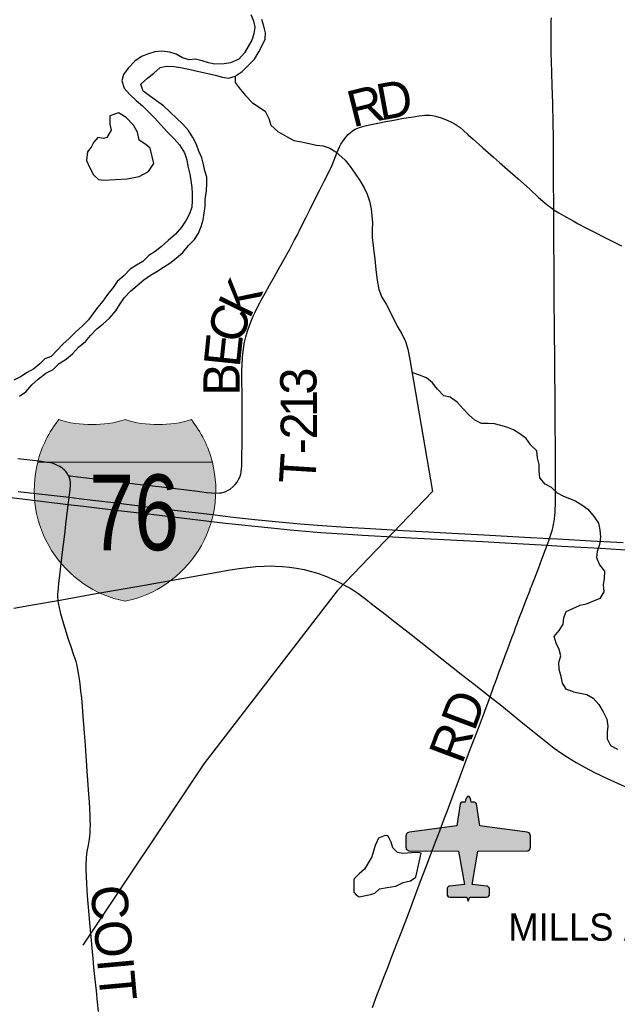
# Model space of a CAD drawing. Header units: feet. Extents: x 2113747 to 2516209, y 960708 to 1356798.
# Tile 195 of 253: x 2307820 to 2312757, y 1180986 to 1189119. Entities that reach past the tile are written whole.
import ezdxf
from ezdxf.enums import TextEntityAlignment as Align

# ---------------------------------------------------------------- set-up
doc = ezdxf.new("R2010")
doc.units = ezdxf.units.FT
doc.header["$LTSCALE"] = 50
doc.header["$MEASUREMENT"] = 0
for name, color, linetype in [('0_Xref', 7, 'Continuous'), ('GM_X_Airport_Class_3', 1, 'Continuous'), ('GM_X_Airport_Text_Class_3', 1, 'Continuous'), ('GM_X_County_Road', 3, 'Continuous'), ('GM_X_County_Road_Text', 3, 'Continuous'), ('GM_X_Interstate_Location', 251, 'Continuous'), ('GM_X_Interstate_Route', 1, 'Continuous'), ('GM_X_Interstate_Shield', 251, 'Continuous'), ('GM_X_Major_River', 5, 'Continuous'), ('GM_X_Minor_Lake', 5, 'Continuous'), ('GM_X_Minor_River', 5, 'Continuous'), ('GM_X_State_Route', 1, 'Continuous'), ('GM_X_Township_Road', 4, 'Continuous'), ('GM_X_Township_Road_Text', 4, 'Continuous')]:
    doc.layers.add(name, color=color, linetype=linetype)
doc.styles.add('Styledgn000', font='dgn000.shx')
doc.styles.add('Styledgn030', font='dgn030.shx')

# ---------------------------------------------------------------- blocks, each defined once
blk = doc.blocks.new('M1-1_27')
at = {"layer": 'GM_X_Interstate_Shield', "linetype": 'Continuous'}
h = blk.add_hatch(color=1, dxfattribs=at)
edge = h.paths.add_edge_path()
edge.add_arc((187.5017645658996, 168.5602605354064), 937.5088908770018, 141.6689583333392, 165.80664584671, ccw=False)
edge.add_line((-547.91815223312, 750.0071338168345), (-547.9181546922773, 750.0071188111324))
edge.add_arc((-273.9590879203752, 1646.594733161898), 937.5088908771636, 253.009075, 286.9909249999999)
edge.add_line((-2.114847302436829e-05, 750.0071188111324), (-6.064772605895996e-06, 750.0071188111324))
edge.add_arc((273.9590607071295, 1646.594733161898), 937.5088908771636, 253.009075, 286.9909249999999)
edge.add_line((547.9181274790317, 750.0071188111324), (547.9181532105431, 750.0070981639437))
edge.add_arc((-187.5017917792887, 168.5602605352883), 937.5088908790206, 14.193353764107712, 38.331038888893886, ccw=False)
edge.add_line((721.3885139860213, 398.432687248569), (-721.388539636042, 398.4326934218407))
h = blk.add_hatch(color=5, dxfattribs=at)
edge = h.paths.add_edge_path()
edge.add_arc((187.5017645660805, 168.5602605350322), 937.508890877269, 165.8066458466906, 258.4630388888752)
edge.add_line((-4.692887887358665e-05, -750.0070974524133), (-2.481741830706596e-05, -750.0071065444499))
edge.add_arc((-187.501791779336, 168.5602605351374), 937.5088908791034, 281.5369583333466, 374.193353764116)
edge.add_line((721.3885139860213, 398.432687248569), (-721.388539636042, 398.4326934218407))
at = {"layer": 'GM_X_Interstate_Shield', "color": 7, "linetype": 'Continuous', "lineweight": 0}
blk.add_line((-721.3885396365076, 398.4326934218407), (721.3885139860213, 398.432687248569), dxfattribs=at)
at = {"layer": 'GM_X_Interstate_Shield', "color": 1, "linetype": 'Continuous', "lineweight": 0, "flags": 128}
blk.add_lwpolyline([(-721.388539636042, 398.4326934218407, -0.1057116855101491), (-547.91815223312, 750.0071338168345), (-547.9181546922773, 750.0071188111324, 0.1493700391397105), (-2.114847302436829e-05, 750.0071188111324), (-6.064772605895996e-06, 750.0071188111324, 0.1493700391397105), (547.9181274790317, 750.0071188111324), (547.9181532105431, 750.0070981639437, -0.1057116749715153), (721.3885139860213, 398.432687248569), (-721.388539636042, 398.4326934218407)], format="xyb", dxfattribs=at)
at = {"layer": 'GM_X_Interstate_Shield', "color": 5, "linetype": 'Continuous', "lineweight": 0, "flags": 128}
blk.add_lwpolyline([(-721.388539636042, 398.4326934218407, 0.4278590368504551), (-4.692887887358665e-05, -750.0070974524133), (-2.481741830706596e-05, -750.0071065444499, 0.4278590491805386), (721.3885139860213, 398.432687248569), (-721.388539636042, 398.4326934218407)], format="xyb", dxfattribs=at)
at = {"layer": 'GM_X_Interstate_Shield', "color": 18, "linetype": 'Continuous', "lineweight": 0, "true_color": 0x1e0000, "style": 'Styledgn000', "width": 0.800064}
blk.add_text('76', height=625.0000000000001, dxfattribs=at).set_placement((75.44034562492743, -328.1173096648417), align=Align.CENTER)
blk = doc.blocks.new('AIR31')
at = {"layer": 'GM_X_Airport_Class_3', "linetype": 'Continuous'}
blk.add_hatch(color=256, dxfattribs=at).paths.add_polyline_path([(0.000657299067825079, 410.2731664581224), (-7.671009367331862, 406.9798331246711), (-15.8943427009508, 394.91316645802), (-21.91600936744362, 376.7964997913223), (-25.15434270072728, 358.5114997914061), (-52.04934270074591, 358.5864997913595), (-62.37767603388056, 355.0131664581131), (-67.86434270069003, 347.1298331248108), (-94.36767603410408, 163.008166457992), (-486.0576760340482, 112.944833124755), (-503.3126760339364, 105.3381664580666), (-509.61434270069, 98.19316645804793), (-515.0260093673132, 80.13483312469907), (-515.2660093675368, -10.66350020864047), (-508.9843427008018, -30.17850020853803), (-492.4343427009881, -42.27350020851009), (-79.48934270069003, -45.00516687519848), (-31.49934270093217, -319.3851668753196), (-152.9643427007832, -333.0985002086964), (-159.9426760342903, -334.9401668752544), (-170.9160093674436, -344.0818335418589), (-173.9843427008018, -350.6151668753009), (-175.1660093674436, -400.9501668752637), (-173.9693427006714, -408.6418335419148), (-164.9676760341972, -421.1068335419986), (-150.3543427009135, -425.8935002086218), (-12.80600936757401, -426.2618335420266), (0.000657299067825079, -458.3485002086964), (12.80565729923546, -426.2635002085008), (150.3556572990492, -425.8951668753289), (164.9656572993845, -421.1051668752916), (173.9706572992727, -408.6435002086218), (175.1639906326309, -400.9518335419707), (173.9856572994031, -350.6135002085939), (170.9156572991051, -344.083500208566), (159.9456572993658, -334.9451668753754), (152.9639906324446, -333.1001668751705), (31.49899063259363, -319.3851668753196), (79.49232396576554, -45.00350020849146), (492.4323239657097, -42.27516687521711), (508.9856572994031, -30.18016687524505), (515.2656572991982, -10.66350020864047), (515.0273239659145, 80.13316645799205), (509.6189906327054, 98.19483312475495), (503.3123239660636, 105.3381664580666), (486.0606572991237, 112.9431664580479), (94.37232396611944, 163.0048331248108), (67.86899063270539, 347.1281664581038), (62.38232396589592, 355.0114997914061), (52.05232396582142, 358.5864997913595), (25.1556572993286, 358.5131664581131), (21.91732396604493, 376.7948331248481), (15.89732396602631, 394.911499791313), (7.673990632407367, 406.9814997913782)])
at = {"layer": 'GM_X_Airport_Class_3', "flags": 128}
blk.add_lwpolyline([(0.000657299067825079, 410.2731664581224), (-7.671009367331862, 406.9798331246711), (-15.8943427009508, 394.91316645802), (-21.91600936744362, 376.7964997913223), (-25.15434270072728, 358.5114997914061), (-52.04934270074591, 358.5864997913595), (-62.37767603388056, 355.0131664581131), (-67.86434270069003, 347.1298331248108), (-94.36767603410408, 163.008166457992), (-486.0576760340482, 112.944833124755), (-503.3126760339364, 105.3381664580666), (-509.61434270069, 98.19316645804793), (-515.0260093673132, 80.13483312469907), (-515.2660093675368, -10.66350020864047), (-508.9843427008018, -30.17850020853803), (-492.4343427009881, -42.27350020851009), (-79.48934270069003, -45.00516687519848), (-31.49934270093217, -319.3851668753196), (-152.9643427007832, -333.0985002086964), (-159.9426760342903, -334.9401668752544), (-170.9160093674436, -344.0818335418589), (-173.9843427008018, -350.6151668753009), (-175.1660093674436, -400.9501668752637), (-173.9693427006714, -408.6418335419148), (-164.9676760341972, -421.1068335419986), (-150.3543427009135, -425.8935002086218), (-12.80600936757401, -426.2618335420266), (0.000657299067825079, -458.3485002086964), (0.000657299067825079, -458.3485002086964), (12.80565729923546, -426.2635002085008), (150.3556572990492, -425.8951668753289), (164.9656572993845, -421.1051668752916), (173.9706572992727, -408.6435002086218), (175.1639906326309, -400.9518335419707), (173.9856572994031, -350.6135002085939), (170.9156572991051, -344.083500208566), (159.9456572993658, -334.9451668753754), (152.9639906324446, -333.1001668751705), (31.49899063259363, -319.3851668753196), (79.49232396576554, -45.00350020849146), (492.4323239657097, -42.27516687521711), (508.9856572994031, -30.18016687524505), (515.2656572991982, -10.66350020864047), (515.0273239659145, 80.13316645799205), (509.6189906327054, 98.19483312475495), (503.3123239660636, 105.3381664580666), (486.0606572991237, 112.9431664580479), (94.37232396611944, 163.0048331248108), (67.86899063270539, 347.1281664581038), (62.38232396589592, 355.0114997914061), (52.05232396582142, 358.5864997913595), (25.1556572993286, 358.5131664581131), (21.91732396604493, 376.7948331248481), (15.89732396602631, 394.911499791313), (7.673990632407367, 406.9814997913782), (0.000657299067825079, 410.2731664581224)], dxfattribs=at)
blk = doc.blocks.new('POR')
at = {"layer": 'GM_X_County_Road', "flags": 128}
for points in [[(2312232.088124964, 1187549.823058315), (2312231.530383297, 1187652.185058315), (2312231.300724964, 1187718.720358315), (2312230.677366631, 1187814.356649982), (2312230.152433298, 1187961.469216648), (2312229.955583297, 1188036.731533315), (2312229.791541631, 1188109.566033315), (2312229.036949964, 1188182.367724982), (2312228.380783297, 1188235.287566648), (2312227.527766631, 1188303.758558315), (2312225.624883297, 1188384.795141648), (2312224.017274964, 1188431.481399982), (2312221.753499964, 1188496.048199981), (2312219.391299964, 1188574.689774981), (2312216.01204163, 1188680.529458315), (2312213.092099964, 1188772.819299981), (2312211.615724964, 1188841.257483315), (2312210.237774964, 1188917.963366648), (2312209.647224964, 1188950.968549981), (2312209.876883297, 1188988.829366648), (2312210.106541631, 1189040.797766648), (2312210.893941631, 1189077.674333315), (2312211.878191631, 1189108.776633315), (2312213.35456663, 1189134.006241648)], [(2312100.001774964, 1184573.254208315), (2312116.569983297, 1184616.954908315), (2312133.859974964, 1184662.525683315), (2312164.502958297, 1184743.299799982), (2312177.626291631, 1184778.699991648), (2312191.438599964, 1184815.904641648), (2312197.836224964, 1184834.113266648), (2312206.202349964, 1184857.735266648), (2312214.109158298, 1184884.342824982), (2312220.605208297, 1184907.767974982), (2312226.14981663, 1184932.013333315), (2312230.546133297, 1184952.781008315), (2312234.942449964, 1184974.631358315), (2312238.584174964, 1184997.203491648), (2312241.504116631, 1185023.417349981), (2312243.406999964, 1185048.351683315), (2312244.817758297, 1185075.123283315), (2312245.375499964, 1185111.967041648), (2312245.736391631, 1185164.001058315), (2312245.93324163, 1185237.721383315), (2312245.867624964, 1185311.507324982), (2312245.83481663, 1185376.566249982), (2312245.93324163, 1185434.341724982), (2312245.572349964, 1185532.438641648), (2312245.277074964, 1185615.443724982), (2312244.063166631, 1185747.497266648), (2312243.702274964, 1185962.588699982), (2312241.077608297, 1186251.466074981), (2312240.027741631, 1186364.097083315), (2312238.781024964, 1186500.054816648), (2312237.731158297, 1186615.605766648), (2312236.714099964, 1186759.339074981), (2312235.30334163, 1186960.322924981), (2312234.450324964, 1187097.724224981), (2312233.33484163, 1187258.452249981), (2312232.580249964, 1187365.735499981), (2312232.088124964, 1187549.823058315)], [(2312044.916583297, 1184431.817483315), (2312072.245924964, 1184502.060124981), (2312085.992616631, 1184537.329083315), (2312100.001774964, 1184573.254208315)], [(2311988.223783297, 1184283.491008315), (2312007.580699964, 1184334.114266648), (2312030.480916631, 1184394.120708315), (2312043.571441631, 1184428.339799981), (2312044.916583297, 1184431.817483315)], [(2308471.72819163, 1180927.460974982), (2308463.690149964, 1181002.887333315), (2308453.880458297, 1181096.456699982), (2308443.972341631, 1181191.207166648), (2308433.867374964, 1181291.535049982), (2308426.74796663, 1181365.714691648), (2308419.300474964, 1181448.785391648), (2308410.639074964, 1181544.126408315), (2308403.158774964, 1181628.214166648), (2308394.595799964, 1181724.801899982), (2308386.721799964, 1181819.585174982), (2308381.47246663, 1181881.100799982), (2308374.320249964, 1181980.772516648), (2308371.039416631, 1182045.044041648), (2308369.398999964, 1182102.064924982), (2308369.989549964, 1182145.273499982), (2308371.203458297, 1182181.297049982), (2308372.778258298, 1182198.422999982), (2308375.534158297, 1182223.357333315), (2308378.880608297, 1182247.733924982), (2308388.329408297, 1182300.883424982), (2308396.662724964, 1182349.078866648), (2308400.009174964, 1182373.980391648), (2308402.207333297, 1182402.786108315), (2308403.290008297, 1182431.034083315), (2308404.471108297, 1182467.582566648), (2308403.946174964, 1182505.246533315), (2308402.83069163, 1182543.468241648), (2308400.107599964, 1182601.604608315), (2308396.793958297, 1182658.100558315), (2308392.397641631, 1182718.992824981), (2308383.736241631, 1182837.004399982), (2308378.913416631, 1182908.395333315), (2308372.614216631, 1183002.030316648), (2308367.10241663, 1183076.800508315), (2308363.526308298, 1183126.045816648), (2308356.17724163, 1183226.340891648), (2308350.402974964, 1183301.078274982), (2308345.252066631, 1183363.676574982), (2308338.526358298, 1183445.631791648), (2308332.424008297, 1183517.088341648), (2308326.584124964, 1183572.435999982), (2308320.284924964, 1183632.278399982), (2308314.773124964, 1183672.173333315), (2308308.703583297, 1183705.408174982), (2308300.435883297, 1183751.372649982), (2308291.577633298, 1183794.581224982), (2308286.065833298, 1183817.842333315), (2308279.405741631, 1183840.545699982), (2308266.151174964, 1183879.325149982), (2308242.365133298, 1183947.435249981), (2308224.123699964, 1183999.502074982), (2308194.793049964, 1184089.232866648), (2308175.436133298, 1184154.619874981), (2308161.066083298, 1184212.198499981), (2308145.547741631, 1184277.126191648), (2308140.692108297, 1184300.912233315), (2308137.115999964, 1184323.090666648)], [(2311929.923374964, 1184129.291841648), (2311941.99684163, 1184161.411199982), (2311955.776341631, 1184197.992491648), (2311973.689691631, 1184245.466149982), (2311988.223783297, 1184283.491008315)], [(2311869.785699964, 1183968.891899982), (2311889.601933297, 1184021.418041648), (2311904.10321663, 1184060.230299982), (2311920.24491663, 1184103.438874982), (2311929.923374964, 1184129.291841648)], [(2311706.104924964, 1183526.766799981), (2311711.452683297, 1183541.399316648), (2311723.00121663, 1183572.993741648), (2311737.896199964, 1183613.840116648), (2311750.527408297, 1183647.927974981), (2311764.634991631, 1183686.051258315), (2311779.825249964, 1183726.503933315), (2311808.499733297, 1183803.964408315), (2311832.187349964, 1183867.940658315), (2311852.069199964, 1183921.615091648), (2311869.785699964, 1183968.891899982)], [(2310734.125241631, 1180960.170883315), (2310774.577916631, 1181065.977758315), (2310801.710408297, 1181136.942183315), (2310832.058116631, 1181215.616566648), (2310860.404516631, 1181289.008808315), (2310895.575049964, 1181380.445633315), (2310939.702258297, 1181495.077949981), (2310970.607708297, 1181575.392749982), (2311031.368741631, 1181733.200833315), (2311124.281941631, 1181980.706899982), (2311183.238516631, 1182137.661966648), (2311213.619033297, 1182218.239233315), (2311255.613699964, 1182329.393866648), (2311281.532283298, 1182397.963283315), (2311327.365524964, 1182519.452541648), (2311353.087258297, 1182587.628258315), (2311392.490066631, 1182692.778966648), (2311461.387566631, 1182875.324533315), (2311509.648624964, 1183002.653674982), (2311545.737791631, 1183097.929074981), (2311575.790224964, 1183176.833116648), (2311610.042124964, 1183268.499599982), (2311642.817649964, 1183356.261891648), (2311662.338608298, 1183408.295908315), (2311706.104924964, 1183526.766799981)]]:
    blk.add_lwpolyline(points, dxfattribs=at)
at = {"layer": 'GM_X_Interstate_Route', "flags": 128}
for points in [[(2307807.720333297, 1185223.351333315), (2308204.930824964, 1185176.861924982), (2308229.668308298, 1185174.007599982), (2308354.01189163, 1185159.801591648), (2308594.595399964, 1185130.503749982), (2308899.483241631, 1185093.331908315), (2309191.575833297, 1185057.669249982), (2309295.020508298, 1185045.333316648), (2309414.24599163, 1185031.127308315), (2309583.930691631, 1185010.884566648), (2309763.720358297, 1184991.757308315), (2309934.422116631, 1184973.614299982), (2310022.906191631, 1184965.576258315), (2310136.521449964, 1184955.372866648), (2310244.624908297, 1184946.777083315), (2310356.763791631, 1184937.886024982), (2310516.245099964, 1184928.338799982), (2310718.311624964, 1184915.609166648), (2310987.602424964, 1184900.779799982), (2311196.788358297, 1184889.264074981), (2311340.390433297, 1184881.357266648), (2311654.628649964, 1184864.034466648), (2311991.734274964, 1184845.464949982), (2312197.836224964, 1184834.113266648), (2312262.829533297, 1184830.504349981), (2312540.683308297, 1184815.215666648), (2312805.446558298, 1184800.615958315)], [(2307178.390883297, 1185239.624266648), (2307840.758324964, 1185160.293716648), (2308222.188008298, 1185114.624516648), (2308347.089333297, 1185099.663916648), (2308637.147808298, 1185066.363458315), (2308906.208949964, 1185035.490816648), (2309521.23396663, 1184961.508024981), (2309898.39856663, 1184921.383433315), (2310054.599041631, 1184904.454333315), (2310308.437116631, 1184884.802141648), (2310534.748999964, 1184868.726058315), (2310652.760574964, 1184862.459666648), (2310952.759974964, 1184845.235291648), (2311105.417149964, 1184836.475466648), (2311272.214716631, 1184827.814066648), (2311646.721841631, 1184808.358724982), (2311829.59549163, 1184798.877116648), (2312177.626291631, 1184778.699991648), (2312296.622116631, 1184771.810241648), (2312617.717274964, 1184753.207916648), (2312867.782391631, 1184738.673824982)]]:
    blk.add_lwpolyline(points, dxfattribs=at)
at = {"layer": 'GM_X_Major_River', "flags": 128}
for points in [[(2309731.039999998, 1189161.27), (2309751.289999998, 1189109.28), (2309763.549999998, 1189057.25), (2309753.809999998, 1189001.1), (2309738.039999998, 1188948.93), (2309708.259999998, 1188896.69), (2309678.479999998, 1188846.44), (2309630.679999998, 1188794.12), (2309560.779999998, 1188761.7), (2309508.789999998, 1188753.43), (2309432.729999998, 1188753.06), (2309380.649999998, 1188762.81), (2309328.529999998, 1188780.58), (2309272.419999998, 1188794.33), (2309220.409999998, 1188788.05), (2309164.299999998, 1188803.8), (2309114.119999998, 1188833.61), (2309061.999999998, 1188851.38), (2308995.919999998, 1188859.06), (2308937.899999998, 1188854.76), (2308883.939999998, 1188836.46), (2308827.999999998, 1188814.14), (2308772.139999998, 1188775.79), (2308716.369999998, 1188719.42), (2308678.589999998, 1188667.13), (2308664.829999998, 1188612.97), (2308683.119999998, 1188554.95), (2308727.389999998, 1188503.08), (2308781.669999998, 1188451.26), (2308833.919999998, 1188407.44), (2308884.189999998, 1188357.6), (2308934.449999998, 1188309.77), (2308986.759999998, 1188249.93), (2309039.069999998, 1188194.08), (2309095.379999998, 1188136.27), (2309141.649999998, 1188084.4), (2309181.979999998, 1188020.49), (2309200.269999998, 1187962.48), (2309210.519999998, 1187908.43), (2309224.839999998, 1187844.38), (2309235.099999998, 1187790.34)], [(2309344.439999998, 1187520.4), (2309352.179999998, 1187578.55), (2309353.909999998, 1187634.66), (2309363.589999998, 1187704.83), (2309367.319999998, 1187764.96), (2309365.049999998, 1187819.04), (2309348.799999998, 1187871.05), (2309338.549999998, 1187923.09), (2309324.279999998, 1187979.12), (2309300.009999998, 1188033.1), (2309279.739999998, 1188089.1), (2309251.439999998, 1188147.06), (2309215.149999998, 1188202.98), (2309166.869999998, 1188256.83), (2309114.589999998, 1188306.66), (2309062.329999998, 1188354.49), (2309008.039999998, 1188408.31), (2308949.799999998, 1188450.09), (2308841.349999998, 1188529.7), (2308821.079999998, 1188585.7), (2308876.869999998, 1188636.07), (2308928.719999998, 1188676.4), (2308980.529999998, 1188724.74), (2309032.529999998, 1188735.02), (2309096.579999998, 1188733.33), (2309148.649999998, 1188725.58), (2309218.779999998, 1188709.9), (2309274.889999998, 1188696.16), (2309387.069999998, 1188672.68), (2309445.189999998, 1188658.95), (2309495.279999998, 1188645.17), (2309545.359999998, 1188635.4), (2309599.319999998, 1188653.7), (2309657.179999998, 1188692.07), (2309710.989999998, 1188742.42), (2309760.789999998, 1188792.76), (2309796.529999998, 1188853.04), (2309824.289999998, 1188907.28), (2309848.069999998, 1188957.49), (2309849.829999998, 1189009.59), (2309837.559999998, 1189065.64), (2309821.289999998, 1189119.65)], [(2309235.099999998, 1187790.34), (2309241.369999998, 1187734.27), (2309245.599999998, 1187684.2), (2309245.889999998, 1187624.1), (2309242.129999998, 1187571.98), (2309224.379999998, 1187515.79), (2309196.599999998, 1187463.57), (2309156.849999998, 1187405.26), (2309107.069999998, 1187348.91), (2309047.279999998, 1187294.52), (2308991.469999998, 1187246.15), (2308939.619999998, 1187205.82), (2308887.739999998, 1187171.5), (2308837.939999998, 1187121.16), (2308786.049999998, 1187090.84), (2308734.169999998, 1187058.53), (2308684.369999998, 1187006.18), (2308626.559999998, 1186957.81), (2308592.769999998, 1186907.55), (2308547.009999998, 1186849.22), (2308507.249999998, 1186792.92), (2308463.449999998, 1186742.62), (2308425.659999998, 1186690.33), (2308389.879999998, 1186640.06), (2308338.059999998, 1186591.72), (2308282.269999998, 1186539.34), (2308230.469999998, 1186486.99), (2308176.669999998, 1186438.64), (2308128.869999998, 1186388.31), (2308079.069999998, 1186337.97), (2308027.719999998, 1186318.33), (2307987.569999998, 1186275.89)], [(2308133.449999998, 1186266.11), (2308145.399999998, 1186278.19), (2308203.259999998, 1186316.55), (2308257.099999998, 1186358.89), (2308306.879999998, 1186413.24), (2308362.699999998, 1186461.6), (2308404.489999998, 1186511.9), (2308458.269999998, 1186566.27), (2308510.119999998, 1186606.6), (2308561.929999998, 1186654.95), (2308613.699999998, 1186713.31), (2308645.479999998, 1186763.56), (2308685.219999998, 1186823.87), (2308735.009999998, 1186878.22), (2308790.839999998, 1186922.57), (2308846.659999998, 1186970.93), (2308900.509999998, 1187009.27), (2308954.409999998, 1187039.6), (2309008.279999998, 1187075.93), (2309060.169999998, 1187108.25), (2309114.009999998, 1187150.59), (2309167.839999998, 1187194.94), (2309215.599999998, 1187253.28), (2309265.399999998, 1187303.62), (2309297.179999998, 1187355.88), (2309318.929999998, 1187412.08), (2309334.689999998, 1187466.25), (2309344.439999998, 1187520.4)], [(2307987.569999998, 1186275.89), (2307935.919999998, 1186235.44), (2307882.199999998, 1186204.99), (2307826.499999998, 1186170.52), (2307772.769999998, 1186142.07)], [(2307817.859999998, 1186009.29), (2307871.449999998, 1186046.01), (2307920.809999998, 1186102.73), (2307972.279999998, 1186149.46), (2308037.729999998, 1186198.34), (2308097.379999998, 1186229.12), (2308133.449999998, 1186266.11)]]:
    blk.add_lwpolyline(points, dxfattribs=at)
at = {"layer": 'GM_X_Minor_Lake'}
for p, q in [((2308514.569999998, 1187792.75), (2308708.289999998, 1187803.8)), ((2311091.719999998, 1182037.74), (2311138.169999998, 1182234.36))]:
    blk.add_line(p, q, dxfattribs=at)
at = {"layer": 'GM_X_Minor_Lake', "flags": 128}
for points in [[(2308708.289999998, 1187803.8), (2308808.629999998, 1187824.27), (2308884.489999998, 1187864.73), (2308928.219999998, 1187931.06), (2308897.599999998, 1188057.13), (2308863.439999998, 1188087.02), (2308807.219999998, 1188124.8), (2308794.909999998, 1188188.86), (2308760.609999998, 1188248.8), (2308700.259999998, 1188312.61), (2308636.039999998, 1188350.35), (2308566.109999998, 1188325.96), (2308564.429999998, 1188255.83), (2308576.669999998, 1188207.8), (2308540.929999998, 1188145.51), (2308512.949999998, 1188137.36), (2308464.869999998, 1188147.13), (2308431.039999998, 1188104.89), (2308411.209999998, 1188066.72), (2308381.369999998, 1188026.5), (2308371.689999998, 1187956.33), (2308395.969999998, 1187900.35), (2308430.289999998, 1187838.4), (2308470.499999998, 1187800.54), (2308514.569999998, 1187792.75)], [(2311138.169999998, 1182234.36), (2311108.139999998, 1182240.14), (2311056.209999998, 1182237.73), (2310984.299999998, 1182233.18), (2310942.289999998, 1182238.88), (2310902.009999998, 1182278.62), (2310889.669999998, 1182324.59), (2310871.419999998, 1182358.5), (2310861.279999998, 1182378.45), (2310839.289999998, 1182380.28), (2310783.499999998, 1182357.83), (2310757.979999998, 1182297.55), (2310730.729999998, 1182203.21), (2310667.549999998, 1182102.59), (2310623.879999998, 1182064.21), (2310580.249999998, 1182019.81), (2310581.079999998, 1181913.68), (2310599.219999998, 1181891.78), (2310625.349999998, 1181873.96), (2310719.119999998, 1181892.7), (2310753.019999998, 1181902.97), (2310792.699999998, 1181939.32), (2310856.569999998, 1181949.82), (2310928.429999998, 1181962.39), (2310988.139999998, 1181992.89), (2311049.979999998, 1182007.37), (2311091.719999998, 1182037.74)]]:
    blk.add_lwpolyline(points, dxfattribs=at)
at = {"layer": 'GM_X_Minor_River'}
for p, q in [((2311042.909999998, 1186311.21), (2311231.139999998, 1185221.15)), ((2311231.139999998, 1185221.15), (2310442.049999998, 1184402.01)), ((2310442.049999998, 1184402.01), (2309341.889999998, 1182973.68)), ((2309341.889999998, 1182973.68), (2308342.199999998, 1181476.03))]:
    blk.add_line(p, q, dxfattribs=at)
at = {"layer": 'GM_X_Minor_River', "flags": 128}
for points in [[(2309599.319999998, 1188653.7), (2309601.559999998, 1188601.62), (2309641.859999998, 1188545.72), (2309686.139999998, 1188491.85), (2309740.439999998, 1188436.02), (2309792.649999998, 1188398.22), (2309846.859999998, 1188362.42), (2309879.169999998, 1188302.47), (2309895.429999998, 1188248.46), (2309953.729999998, 1188194.65), (2310029.979999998, 1188150.95), (2310084.159999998, 1188121.18), (2310148.249999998, 1188111.48), (2310212.369999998, 1188095.77), (2310272.479999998, 1188082.04), (2310326.549999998, 1188076.31), (2310382.669999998, 1188058.56), (2310432.849999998, 1188028.75), (2310509.229999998, 1187959), (2310549.509999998, 1187907.11), (2310587.789999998, 1187851.2), (2310630.099999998, 1187791.3), (2310666.419999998, 1187729.37), (2310690.679999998, 1187677.41), (2310710.949999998, 1187621.4), (2310723.269999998, 1187557.36), (2310729.539999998, 1187499.29), (2310733.819999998, 1187441.2), (2310732.089999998, 1187383.09), (2310732.399999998, 1187316.97), (2310740.689999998, 1187254.9), (2310746.959999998, 1187200.84), (2310753.219999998, 1187144.77), (2310759.509999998, 1187084.69), (2310765.759999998, 1187030.62), (2310774.049999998, 1186968.56), (2310788.439999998, 1186890.49), (2310810.739999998, 1186828.49), (2310847.029999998, 1186770.56), (2310907.639999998, 1186650.65), (2310937.949999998, 1186588.69), (2310976.279999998, 1186524.77), (2311006.599999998, 1186460.81), (2311027.809999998, 1186396.79), (2311042.909999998, 1186311.21)], [(2312413.439999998, 1185141.49), (2312314.599999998, 1185181.34), (2312264.429999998, 1185208.99), (2312214.109999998, 1185254.68), (2312161.939999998, 1185282.32), (2312117.559999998, 1185336.05), (2312111.139999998, 1185392.08), (2312112.719999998, 1185446.17), (2312098.319999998, 1185500.14), (2312091.879999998, 1185558.17), (2312041.549999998, 1185605.84), (2312005.159999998, 1185659.65), (2311952.899999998, 1185699.3), (2311900.699999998, 1185730.95), (2311844.579999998, 1185752.55), (2311794.509999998, 1185766.19), (2311742.439999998, 1185779.81), (2311690.459999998, 1185783.42), (2311634.509999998, 1185782.99), (2311580.339999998, 1185810.61), (2311530.039999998, 1185854.3), (2311483.679999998, 1185906.01), (2311433.309999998, 1185959.71), (2311377.029999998, 1186001.33), (2311322.989999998, 1186012.94), (2311270.599999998, 1186068.61), (2311230.229999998, 1186120.38), (2311179.959999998, 1186160.05), (2311123.849999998, 1186181.65), (2311061.029999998, 1186206.27)], [(2312413.439999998, 1185141.49), (2312463.759999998, 1185112), (2312514.149999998, 1185076.5), (2312564.859999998, 1185012.92), (2312601.449999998, 1184959.21), (2312614.039999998, 1184905.21), (2312618.709999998, 1184845.11), (2312611.389999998, 1184784.87), (2312592.029999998, 1184726.49), (2312584.589999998, 1184676.28), (2312611.249999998, 1184616.44), (2312651.849999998, 1184562.77), (2312648.489999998, 1184504.59), (2312641.099999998, 1184450.36), (2312645.749999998, 1184392.26), (2312612.349999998, 1184337.73), (2312500.869999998, 1184292.31), (2312448.999999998, 1184281.68), (2312445.019999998, 1184279.63)], [(2312395.529999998, 1183568.21), (2312338.839999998, 1183585.35), (2312304.459999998, 1183639.15), (2312294.039999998, 1183695.15), (2312277.619999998, 1183751.11), (2312275.169999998, 1183809.16), (2312290.729999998, 1183865.36), (2312276.339999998, 1183917.32), (2312251.959999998, 1183969.21), (2312235.559999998, 1184023.16), (2312277.139999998, 1184073.54), (2312310.709999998, 1184125.87), (2312316.309999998, 1184177.98), (2312333.899999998, 1184230.18), (2312445.019999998, 1184279.63)], [(2312395.529999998, 1183568.21), (2312505.189999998, 1183544.44), (2312557.509999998, 1183514.98), (2312604.109999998, 1183461.38), (2312640.759999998, 1183401.65), (2312671.419999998, 1183341.85), (2312678.069999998, 1183283.78), (2312674.629999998, 1183233.61), (2312673.229999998, 1183179.45), (2312701.849999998, 1183123.64), (2312758.159999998, 1183094.22)]]:
    blk.add_lwpolyline(points, dxfattribs=at)
at = {"layer": 'GM_X_State_Route', "flags": 128}
for points in [[(2307772.188908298, 1184258.851949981), (2307943.382791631, 1184289.855824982), (2308137.115999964, 1184323.090666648), (2308434.818816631, 1184375.944891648), (2308851.812733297, 1184448.812199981), (2309390.623991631, 1184544.809383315), (2309558.372999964, 1184574.599349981), (2309632.946341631, 1184586.705624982), (2309701.384524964, 1184595.498258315), (2309770.117983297, 1184601.895883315), (2309839.081099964, 1184606.325008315), (2309888.457641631, 1184607.145216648), (2309931.239708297, 1184605.701649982), (2309990.393133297, 1184601.928691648), (2310049.316899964, 1184595.760724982), (2310108.043816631, 1184587.722683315), (2310169.690674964, 1184576.731891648), (2310221.101333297, 1184564.953699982), (2310262.439833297, 1184553.569208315), (2310296.954199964, 1184542.283141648), (2310325.300599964, 1184531.259541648), (2310355.221799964, 1184519.350116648), (2310418.47626663, 1184491.495841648), (2310468.804249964, 1184467.053633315), (2310512.537758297, 1184444.087799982), (2310549.643983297, 1184422.663958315), (2310580.385391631, 1184403.471083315), (2310613.062491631, 1184381.292649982), (2310669.295974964, 1184341.102441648), (2310749.643583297, 1184278.766608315), (2310814.73531663, 1184228.865133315), (2310840.686708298, 1184208.884858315), (2310892.359833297, 1184168.399374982), (2310933.567099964, 1184135.853508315), (2311005.74312501, 1184079.729587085)], [(2311005.74312501, 1184079.729587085), (2311055.121974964, 1184041.332699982), (2311467.096216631, 1183713.905533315), (2311576.085499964, 1183629.424074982), (2311706.104924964, 1183526.766799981), (2311802.791083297, 1183450.421808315), (2311991.799891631, 1183297.764633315), (2312139.929516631, 1183178.309491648), (2312235.368958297, 1183103.375258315), (2312298.787466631, 1183057.082699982), (2312345.440916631, 1183026.866224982), (2312418.406649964, 1182982.968674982), (2312492.717524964, 1182941.302091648), (2312568.045458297, 1182901.538391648), (2312674.016374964, 1182850.849516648), (2312844.783749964, 1182773.815549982)]]:
    blk.add_lwpolyline(points, dxfattribs=at)
at = {"layer": 'GM_X_Township_Road', "flags": 128}
for points in [[(2310626.406048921, 1188228.355232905), (2310644.886574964, 1188234.270508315), (2310685.601716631, 1188245.195683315), (2310724.47959163, 1188254.283591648), (2310777.924366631, 1188265.208766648), (2310844.16439163, 1188277.774358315), (2310911.552708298, 1188289.946249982), (2310977.202183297, 1188301.790058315), (2311029.793941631, 1188310.517074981), (2311074.314849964, 1188317.931758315), (2311119.262266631, 1188324.559041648), (2311147.214966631, 1188328.167958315), (2311167.260858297, 1188330.005224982), (2311189.111208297, 1188331.186324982), (2311207.943191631, 1188330.595774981), (2311229.826349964, 1188327.544599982), (2311255.285616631, 1188321.967183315), (2311302.595233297, 1188308.351724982), (2311351.873349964, 1188290.405566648), (2311387.667241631, 1188274.067016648), (2311418.966391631, 1188256.219283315), (2311458.894133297, 1188227.544799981), (2311483.631616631, 1188207.138016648), (2311526.118408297, 1188168.883499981), (2311567.227249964, 1188131.744466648), (2311646.459374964, 1188060.255108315), (2311690.586583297, 1188021.213191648), (2311733.270224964, 1187983.450799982), (2311785.369858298, 1187938.437766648), (2311827.331716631, 1187901.790858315), (2311936.419424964, 1187806.613883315), (2312030.67776663, 1187721.509066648), (2312107.055566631, 1187651.069574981), (2312174.345458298, 1187592.834783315), (2312189.535716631, 1187580.695699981), (2312204.725974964, 1187569.376824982), (2312232.088124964, 1187549.823058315)], [(2310384.332255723, 1187881.255772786), (2310400.595724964, 1187917.374816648), (2310415.785983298, 1187953.201516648), (2310429.171783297, 1187989.028216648), (2310442.557583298, 1188024.854916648), (2310453.482758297, 1188050.346991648), (2310462.603474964, 1188069.178974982), (2310474.152008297, 1188090.438774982), (2310485.70054163, 1188110.451858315), (2310499.676891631, 1188129.283841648), (2310515.490508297, 1188148.115824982), (2310534.945849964, 1188170.556724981), (2310553.777833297, 1188187.551441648), (2310570.181999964, 1188200.313883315), (2310591.441799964, 1188213.666874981), (2310612.701599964, 1188223.968691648), (2310626.406048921, 1188228.355232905)], [(2309804.263796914, 1186779.538839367), (2309816.082458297, 1186801.661824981), (2309848.365858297, 1186861.405799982), (2309883.995708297, 1186925.611708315), (2309923.956258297, 1186997.363533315), (2309941.935224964, 1187029.646933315), (2309968.870866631, 1187077.875183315), (2310003.975783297, 1187140.768758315), (2310051.121358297, 1187225.053366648), (2310088.391624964, 1187294.082099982), (2310113.949316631, 1187342.343158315), (2310140.950574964, 1187395.886358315), (2310186.29169163, 1187487.782499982), (2310215.91761663, 1187548.117024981), (2310250.169516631, 1187617.834733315), (2310296.298033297, 1187709.566833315), (2310334.913441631, 1187785.616549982), (2310381.730933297, 1187875.478574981), (2310384.332255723, 1187881.255772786)], [(2312232.088124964, 1187549.823058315), (2312273.328199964, 1187523.740433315), (2312313.255941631, 1187501.168299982), (2312391.667858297, 1187457.697258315), (2312434.843624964, 1187434.140874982), (2312496.096783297, 1187401.365349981), (2312563.091399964, 1187367.474341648), (2312660.20406663, 1187317.933758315), (2312791.831099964, 1187250.807908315)], [(2308224.451783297, 1185352.878633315), (2308239.379574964, 1185350.910133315), (2308299.845333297, 1185343.462641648), (2308419.694174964, 1185328.666083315), (2308492.889566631, 1185320.004683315), (2308649.943058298, 1185300.680574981), (2308770.743341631, 1185286.277716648), (2308841.248449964, 1185277.845974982), (2308994.004049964, 1185259.735774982), (2309197.678183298, 1185235.063908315), (2309288.163566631, 1185224.105924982), (2309364.672599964, 1185214.952399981), (2309404.764383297, 1185211.277866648), (2309439.377174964, 1185209.440599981), (2309470.34824163, 1185210.621699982), (2309487.342958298, 1185212.458966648), (2309506.404599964, 1185216.625624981), (2309524.285141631, 1185223.023249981), (2309542.624999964, 1185231.947116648), (2309559.685333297, 1185242.609824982), (2309584.816516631, 1185262.622908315), (2309601.450341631, 1185280.929958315), (2309616.378133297, 1185300.090024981), (2309628.32036663, 1185320.529616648), (2309638.55656663, 1185341.822224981), (2309645.93844163, 1185365.411416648), (2309650.203524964, 1185387.885124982), (2309652.631341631, 1185407.307658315), (2309654.468608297, 1185433.423091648), (2309655.518474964, 1185463.180249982), (2309656.371491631, 1185522.104016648), (2309657.585399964, 1185604.715399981), (2309657.618208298, 1185680.633883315), (2309657.651016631, 1185734.045849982), (2309657.716633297, 1185862.818558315), (2309657.027658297, 1185991.558458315), (2309654.829499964, 1186171.938674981), (2309655.452858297, 1186226.597358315), (2309657.290124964, 1186263.047416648), (2309662.211374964, 1186332.272999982), (2309667.067008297, 1186382.076049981), (2309671.955449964, 1186419.707208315), (2309678.648349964, 1186455.533908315), (2309689.015783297, 1186499.267416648), (2309702.992133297, 1186546.019291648), (2309719.429108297, 1186592.803974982), (2309733.405458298, 1186629.221224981), (2309749.809624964, 1186669.280199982), (2309762.572066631, 1186697.232899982), (2309782.027408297, 1186737.915233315), (2309804.263796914, 1186779.538839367)], [(2308224.451783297, 1185352.878633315), (2308215.363874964, 1185368.561016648), (2308203.749724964, 1185384.079358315), (2308189.904608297, 1185398.482216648), (2308172.188108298, 1185414.525491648), (2308151.157966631, 1185428.403416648), (2308133.44146663, 1185437.819408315), (2308117.365383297, 1185445.594983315), (2308095.777499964, 1185453.337749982), (2308074.189616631, 1185458.357424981), (2308047.057124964, 1185462.786549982), (2307980.587441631, 1185471.677608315), (2307904.603341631, 1185481.356066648), (2307803.914566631, 1185492.707749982)], [(2308137.115999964, 1184323.090666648), (2308136.427024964, 1184354.586666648), (2308136.230174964, 1184375.583999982), (2308137.345658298, 1184394.415983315), (2308141.249849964, 1184429.324049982), (2308144.85876663, 1184460.918474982), (2308152.765574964, 1184530.144058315), (2308166.21699163, 1184648.122824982), (2308174.615924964, 1184721.154174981), (2308181.833758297, 1184784.310216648), (2308192.037149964, 1184868.430783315), (2308205.160483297, 1184976.599858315), (2308218.513474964, 1185085.621949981), (2308222.188008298, 1185114.624516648), (2308228.979333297, 1185168.561416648), (2308229.668308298, 1185174.007599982), (2308237.443883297, 1185235.621649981), (2308241.348074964, 1185277.714741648), (2308240.790333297, 1185298.219949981), (2308238.034433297, 1185317.051933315), (2308233.047566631, 1185334.210691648), (2308225.304799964, 1185351.369449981), (2308224.451783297, 1185352.878633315)]]:
    blk.add_lwpolyline(points, dxfattribs=at)
at = {"color": 7, "linetype": 'Continuous', "lineweight": 0}
for name, p in [('M1-1_27', (2308690.583133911, 1185065.578152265)), ('AIR31', (2311526.086938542, 1182296.265402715))]:
    blk.add_blockref(name, p, dxfattribs=at)
at = {"layer": 'GM_X_Airport_Text_Class_3', "insert": (2311856.551507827, 1181508.617984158), "char_height": 225, "attachment_point": 7, "rotation": 1e-05, "line_spacing_factor": 0.8, "style": 'Styledgn030'}
blk.add_mtext('{\\Fdgn000|c0;\\C256;MILLS AIRPORT}', dxfattribs=at)
at = {"layer": 'GM_X_County_Road_Text', "char_height": 300.0000000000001, "attachment_point": 7, "line_spacing_factor": 0.8, "style": 'Styledgn030'}
for s, insert, rotation in [('{\\Fdgn000|c0;\\C256;RD}', (2311474.643310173, 1182962.177523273), 69.558769), ('{\\Fdgn000|c0;\\C256;COIT}', (2308399.679842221, 1181956.91434922), 275.217491)]:
    blk.add_mtext(s, dxfattribs=dict(at, insert=insert, rotation=rotation))
at = {"layer": 'GM_X_Interstate_Location', "char_height": 1, "attachment_point": 5, "line_spacing_factor": 0.8, "style": 'Styledgn030'}
for s, insert in [('{\\Fdgn000|c0;\\C256;-}', (2308690.595218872, 1185065.578152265)), ('{\\Fdgn000|c0;\\C256;,}', (2308690.593815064, 1185065.578152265)), ('{\\Fdgn000|c0;\\C256;.}', (2308690.620914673, 1185065.578152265))]:
    blk.add_mtext(s, dxfattribs=dict(at, insert=insert))
at = {"layer": 'GM_X_Interstate_Location', "insert": (2308486.146578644, 1184857.740452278), "char_height": 1, "attachment_point": 7, "rotation": 1e-05, "line_spacing_factor": 0.8, "style": 'Styledgn030'}
blk.add_mtext('{\\Fdgn000|c0;\\C256;80}', dxfattribs=at)
at = {"layer": 'GM_X_Township_Road_Text', "char_height": 300.0000000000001, "attachment_point": 7, "line_spacing_factor": 0.8, "style": 'Styledgn030'}
for s, insert, rotation in [('{\\Fdgn000|c0;\\C256;R}', (2310572.530675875, 1188228.355327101), 14.034347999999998), ('{\\Fdgn000|c0;\\C256;D}', (2310800.543866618, 1188285.719031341), 10.406175), ('{\\Fdgn000|c0;\\C256;K}', (2309718.23711572, 1186639.142786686), 63.700478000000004), ('{\\Fdgn000|c0;\\C256;C}', (2309653.448008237, 1186429.230737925), 72.32163999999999), ('{\\Fdgn000|c0;\\C256;E}', (2309637.790200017, 1186241.797697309), 84.083855), ('{\\Fdgn000|c0;\\C256;B}', (2309637.512781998, 1186012.891494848), 89.715073), ('{\\Fdgn000|c0;\\C256;3}', (2310276.254262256, 1186022.386048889), 89.999138), ('{\\Fdgn000|c0;\\C256;1}', (2310276.20389718, 1185837.447147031), 89.98109399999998), ('{\\Fdgn000|c0;\\C256;2}', (2310275.985577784, 1185652.295191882), 89.932343), ('{\\Fdgn000|c0;\\C256;-}', (2310275.918537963, 1185529.207570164), 89.968201), ('{\\Fdgn000|c0;\\C256;T}', (2310261.103519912, 1185278.931296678), 86.427666)]:
    blk.add_mtext(s, dxfattribs=dict(at, insert=insert, rotation=rotation))

msp = doc.modelspace()

# ---------------------------------------------------------------- block references
at = {"layer": '0_Xref'}
msp.add_blockref('POR', (0, 0), dxfattribs=at)

doc.saveas('drawing.dxf')
